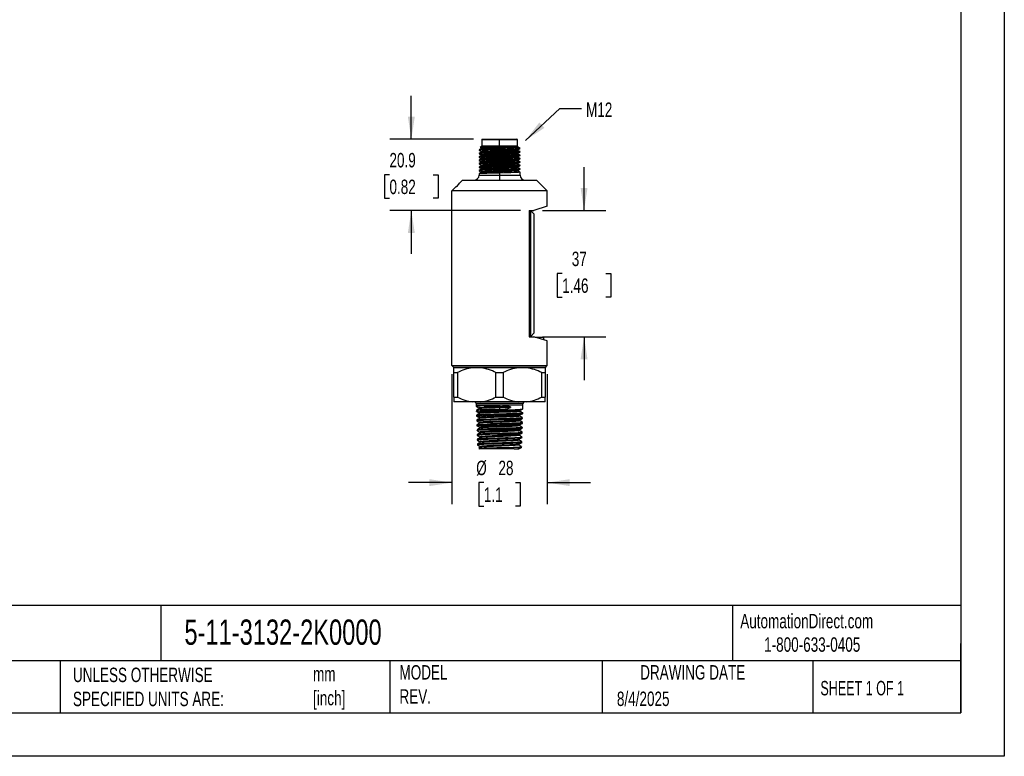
# Model space of a CAD drawing. Header units: millimetres. Extents: x 0 to 1397, y 0 to 1080.
# Tile 3 of 4: x 675 to 1397, y 0 to 540. Entities that reach past the tile are written whole.
import ezdxf

# ---------------------------------------------------------------- set-up
doc = ezdxf.new("R2010")
doc.units = ezdxf.units.MM
doc.header["$LTSCALE"] = 5
doc.linetypes.add('CENTERX2', pattern=[20.32, 12.7, -2.54, 2.54, -2.54])
doc.layers.add('DIMENSIONS', color=140, linetype='Continuous', lineweight=25)
doc.layers.add('TEXT', color=140, linetype='Continuous', lineweight=25)
doc.styles.add('SLDTEXTSTYLE0', font='TXT', dxfattribs={"width": 0.7})
doc.styles.add('SLDTEXTSTYLE1', font='TXT', dxfattribs={"width": 0.65})
doc.dimstyles.new('SLDDIMSTYLE0', dxfattribs={"dimtxt": 10.790039, "dimasz": 16.51, "dimexe": 0, "dimexo": 0.0625, "dimgap": 2.69751, "dimtad": 0, "dimtih": 1, "dimtoh": 1, "dimdec": 1, "dimlfac": 0.4, "dimrnd": 1e-09, "dimzin": 12, "dimdsep": 46, "dimtxsty": 'SLDTEXTSTYLE0', "dimsah": 1, "dimcen": 0.09, "dimadec": 0, "dimazin": 3, "dimtfac": 1, "dimtdec": 1, "dimtmove": 0, "dimatfit": 0, "dimfxl": 0, "dimfrac": 2, "dimtolj": 1, "dimtzin": 12, "dimarcsym": 0})
doc.dimstyles.new('SLDDIMSTYLE2', dxfattribs={"dimtxt": 0.18, "dimasz": 16.51, "dimexe": 0, "dimexo": 0.0625, "dimgap": 0, "dimtad": 0, "dimtih": 1, "dimtoh": 1, "dimdec": 0, "dimrnd": 1e-09, "dimzin": 0, "dimdsep": 46, "dimtxsty": 'Standard', "dimsah": 1, "dimcen": 0.09, "dimadec": 0, "dimazin": 0, "dimtfac": 16.51, "dimtdec": 0, "dimtofl": 0, "dimtmove": 0, "dimatfit": 3, "dimfxl": 0, "dimfrac": 2, "dimtolj": 1, "dimtzin": 0, "dimarcsym": 0})

# ---------------------------------------------------------------- blocks, each defined once
blk = doc.blocks.new('_D_3')
at = {"layer": 'DIMENSIONS'}
for p, q in [((1088.98, 399.95), (1088.98, 431.7)), ((1058.47, 399.95), (1104.86, 399.95)), ((1072.95, 353.7), (1069.33, 353.7)), ((1069.33, 353.7), (1069.33, 336.55)), ((1105.01, 353.7), (1108.64, 353.7)), ((1108.64, 353.7), (1108.64, 336.55)), ((1069.33, 336.55), (1072.95, 336.55)), ((1108.64, 336.55), (1105.01, 336.55)), ((1058.47, 307.45), (1104.86, 307.45)), ((1088.98, 307.45), (1088.98, 275.7))]:
    blk.add_line(p, q, dxfattribs=at)
for points in [[(1088.98, 399.95), (1091.52, 416.46), (1086.44, 416.46)], [(1088.98, 307.45), (1086.44, 290.94), (1091.52, 290.94)]]:
    blk.add_solid(points, dxfattribs=at)
at = {"layer": 'DIMENSIONS', "char_height": 10.583, "attachment_point": 1, "style": 'SLDTEXTSTYLE0'}
for s, insert in [('37', (1080, 369.76)), ('1.46', (1072.95, 350.2))]:
    blk.add_mtext(s, dxfattribs=dict(at, insert=insert))
blk = doc.blocks.new('_D_4')
at = {"layer": 'DIMENSIONS'}
for p, q in [((962.37, 452.2), (962.37, 483.95)), ((1007.96, 452.2), (946.49, 452.2)), ((946.34, 426.08), (942.71, 426.08)), ((942.71, 426.08), (942.71, 408.93)), ((978.4, 426.08), (982.02, 426.08)), ((982.02, 426.08), (982.02, 408.93)), ((942.71, 408.93), (946.34, 408.93)), ((982.02, 408.93), (978.4, 408.93)), ((1042.4, 399.95), (946.49, 399.95)), ((962.37, 399.95), (962.37, 368.2))]:
    blk.add_line(p, q, dxfattribs=at)
for points in [[(962.37, 452.2), (964.91, 468.71), (959.83, 468.71)], [(962.37, 399.95), (959.83, 383.44), (964.91, 383.44)]]:
    blk.add_solid(points, dxfattribs=at)
at = {"layer": 'DIMENSIONS', "char_height": 10.583, "attachment_point": 1, "style": 'SLDTEXTSTYLE0'}
for s, insert in [('20.9', (946.34, 442.13)), ('0.82', (946.34, 422.57))]:
    blk.add_mtext(s, dxfattribs=dict(at, insert=insert))
blk = doc.blocks.new('_D_5')
at = {"layer": 'DIMENSIONS'}
for p, q in [((992.12, 279.98), (992.12, 184.68)), ((1062, 279.98), (1062, 184.68)), ((992.12, 200.55), (960.37, 200.55)), ((1015.52, 200.55), (1011.9, 200.55)), ((1011.9, 200.55), (1011.9, 183.4)), ((1038.61, 200.55), (1042.23, 200.55)), ((1042.23, 200.55), (1042.23, 183.4)), ((1062, 200.55), (1093.75, 200.55)), ((1011.9, 183.4), (1015.52, 183.4)), ((1042.23, 183.4), (1038.61, 183.4))]:
    blk.add_line(p, q, dxfattribs=at)
for points in [[(992.12, 200.55), (975.61, 203.09), (975.61, 198.01)], [(1062, 200.55), (1078.51, 198.01), (1078.51, 203.09)]]:
    blk.add_solid(points, dxfattribs=at)
at = {"layer": 'DIMENSIONS', "char_height": 10.583, "attachment_point": 1, "style": 'SLDTEXTSTYLE0'}
for s, insert in [('%%c', (1009.94, 216.61)), ('28', (1026.23, 216.61)), ('1.1', (1015.52, 197.05))]:
    blk.add_mtext(s, dxfattribs=dict(at, insert=insert))

msp = doc.modelspace()

# ---------------------------------------------------------------- linework, layer by layer
at = {"color": 7, "linetype": 'Continuous'}
for p, q in [((1397.01, 1079.51), (1397.01, 0.01)), ((1397.01, 0.01), (0.01, 0.01))]:
    msp.add_line(p, q, dxfattribs=at)
for p, q in [((1013.94, 451.83), (1013.94, 447.2)), ((1027.06, 451.83), (1013.94, 451.83)), ((1014.31, 452.2), (1027.06, 452.2)), ((1027.06, 452.2), (1039.81, 452.2)), ((1027.06, 451.83), (1027.06, 452.2)), ((1027.06, 447.2), (1027.06, 451.83)), ((1040.19, 451.83), (1027.06, 451.83)), ((1040.19, 447.2), (1040.19, 451.83)), ((1012.06, 444.31), (1012.06, 444.08)), ((1012.06, 441.81), (1012.06, 441.58)), ((1012.87, 446.11), (1012.85, 446.11)), ((1013.94, 447.2), (1012.86, 446.12)), ((1012.87, 446.1), (1013.6, 445.68)), ((1013.6, 445.69), (1013.6, 445.2)), ((1013.6, 443.19), (1013.6, 442.7)), ((1013.6, 440.69), (1013.6, 440.2)), ((1027.06, 447.2), (1013.94, 447.2)), ((1027.06, 447.2), (1027.06, 446.52)), ((1040.19, 447.2), (1027.06, 447.2)), ((1027.06, 446.32), (1027.06, 446.52)), ((1027.06, 445.82), (1027.06, 446.32)), ((1027.06, 444.93), (1027.06, 445.82)), ((1027.06, 444.93), (1027.06, 444.7)), ((1027.06, 442.43), (1027.06, 442.2)), ((1042.06, 445.33), (1039.67, 445.33)), ((1040.53, 446.86), (1040.19, 447.2)), ((1040.24, 446.86), (1040.51, 446.86)), ((1040.53, 446.44), (1040.53, 446.86)), ((1040.53, 443.94), (1040.53, 444.43)), ((1040.53, 441.44), (1040.53, 441.93)), ((1042.06, 445.33), (1041.52, 445.87)), ((1042.06, 442.83), (1042.06, 443.06)), ((1042.06, 440.33), (1042.06, 440.56)), ((1012.06, 439.31), (1012.06, 439.08)), ((1012.06, 436.81), (1012.06, 436.58)), ((1012.06, 434.31), (1012.06, 434.08)), ((1013.6, 438.19), (1013.6, 437.7)), ((1013.6, 435.69), (1013.6, 435.2)), ((1013.6, 433.19), (1013.6, 432.7)), ((1027.06, 439.93), (1027.06, 439.7)), ((1027.06, 437.43), (1027.06, 437.2)), ((1027.06, 434.93), (1027.06, 434.7)), ((1040.53, 438.94), (1040.53, 439.43)), ((1040.53, 436.44), (1040.53, 436.93)), ((1040.53, 433.94), (1040.53, 434.43)), ((1042.06, 437.83), (1042.06, 438.06)), ((1042.06, 435.33), (1042.06, 435.56)), ((1042.06, 432.83), (1042.06, 433.06)), ((1012.06, 431.81), (1012.06, 431.58)), ((1012.06, 429.31), (1012.06, 429.08)), ((1012.06, 426.81), (1012.06, 425.95)), ((1012.06, 425.95), (1027.06, 425.95)), ((1013.6, 430.69), (1013.6, 430.2)), ((1013.6, 428.19), (1013.6, 427.7)), ((1027.06, 432.43), (1027.06, 432.2)), ((1027.06, 429.93), (1027.06, 429.7)), ((1027.06, 427.43), (1027.06, 425.95)), ((1027.06, 425.95), (1027.06, 422.2)), ((1027.06, 425.95), (1042.06, 425.95)), ((1040.53, 431.44), (1040.53, 431.93)), ((1040.53, 428.94), (1040.53, 429.43)), ((1042.06, 430.33), (1042.06, 430.56)), ((1042.06, 425.95), (1042.06, 428.06)), ((999.94, 422.2), (997.69, 419.96)), ((999.94, 422.2), (1054.19, 422.2)), ((1062, 414.39), (1054.19, 422.2)), ((995.19, 417.45), (992.12, 414.39)), ((1062, 414.39), (992.12, 414.39)), ((992.12, 286.33), (992.12, 414.39)), ((995.19, 417.45), (995.58, 417.45)), ((1062, 403.06), (1062, 414.39)), ((1048.75, 399.95), (1052.12, 399.95)), ((1048.75, 399.95), (1048.75, 307.45)), ((1049.37, 399.7), (1049.37, 399.95)), ((1049.87, 399.7), (1049.37, 399.7)), ((1049.87, 307.7), (1049.87, 399.7)), ((1049.87, 399.7), (1052.12, 397.45)), ((1062, 403.06), (1052.12, 399.95)), ((1052.12, 397.45), (1052.12, 309.95)), ((1048.75, 307.45), (1052.12, 307.45)), ((1049.37, 307.45), (1049.37, 307.7)), ((1049.87, 307.7), (1049.37, 307.7)), ((1049.87, 307.7), (1052.12, 309.95)), ((1062, 304.34), (1052.12, 307.45)), ((1052.92, 307.2), (1059.56, 307.2)), ((1059.56, 305.12), (1059.56, 307.2)), ((1062, 286.33), (1062, 304.34)), ((992.12, 286.33), (1062, 286.33)), ((993.5, 284.95), (992.12, 286.33)), ((1060.62, 284.95), (993.5, 284.95)), ((993.56, 281.13), (993.56, 284.7)), ((1007.28, 284.7), (993.56, 284.7)), ((994.56, 284.95), (994.56, 284.7)), ((1013.34, 284.7), (1007.28, 284.7)), ((1040.78, 284.7), (1013.34, 284.7)), ((1046.84, 284.7), (1040.78, 284.7)), ((1060.56, 284.7), (1046.84, 284.7)), ((1059.56, 284.7), (1059.56, 284.95)), ((1060.56, 284.7), (1060.56, 281.13)), ((1060.62, 284.95), (1062, 286.33)), ((993.56, 281.13), (996.21, 281.13)), ((993.56, 263.27), (993.56, 281.13)), ((996.21, 281.13), (996.21, 263.27)), ((1024.42, 281.13), (1029.71, 281.13)), ((1024.42, 263.27), (1024.42, 281.13)), ((1029.71, 281.13), (1029.71, 263.27)), ((1057.92, 263.27), (1057.92, 281.13)), ((1057.92, 281.13), (1060.56, 281.13)), ((1060.56, 281.13), (1060.56, 263.27)), ((993.56, 263.27), (996.21, 263.27)), ((1024.42, 263.27), (1029.71, 263.27)), ((1057.92, 263.27), (1060.56, 263.27)), ((1007.28, 259.7), (993.56, 259.7)), ((1013.34, 259.7), (1007.28, 259.7)), ((1009.94, 258.45), (1009.94, 257.2)), ((1044.19, 258.45), (1009.94, 258.45)), ((1009.94, 257.2), (1009.96, 256.32)), ((1027.06, 257.2), (1009.94, 257.2)), ((1010.06, 253.41), (1010.07, 252.79)), ((1011.97, 255.24), (1011.99, 254.63)), ((1040.78, 259.7), (1013.34, 259.7)), ((1044.19, 257.2), (1027.06, 257.2)), ((1027.06, 257.2), (1027.06, 256.12)), ((1035.04, 256.12), (1027.06, 256.12)), ((1027.06, 256.12), (1027.06, 255.5)), ((1027.06, 255.5), (1027.06, 254.3)), ((1035.03, 255.5), (1027.06, 255.5)), ((1046.84, 259.7), (1040.78, 259.7)), ((1042.08, 252.85), (1042.1, 253.48)), ((1044.11, 254.55), (1044.19, 257.2)), ((1044.19, 257.2), (1044.19, 258.45)), ((1060.56, 259.7), (1046.84, 259.7)), ((1010.17, 249.89), (1010.18, 249.26)), ((1010.27, 246.36), (1010.29, 245.74)), ((1012.08, 251.71), (1012.1, 251.11)), ((1012.19, 248.19), (1012.21, 247.58)), ((1041.86, 245.8), (1041.88, 246.4)), ((1041.97, 249.33), (1041.99, 249.95)), ((1043.89, 247.5), (1043.9, 248.12)), ((1044, 251.03), (1044.01, 251.65)), ((1010.38, 242.83), (1010.4, 242.21)), ((1010.49, 239.31), (1010.51, 238.68)), ((1010.53, 238.68), (1010.59, 238.74)), ((1012.3, 244.66), (1012.32, 244.05)), ((1012.41, 241.13), (1012.43, 240.52)), ((1041.64, 238.74), (1041.66, 239.35)), ((1041.75, 242.27), (1041.77, 242.88)), ((1043.67, 240.44), (1043.69, 241.07)), ((1043.78, 243.97), (1043.79, 244.6)), ((1010.6, 235.78), (1010.62, 235.15)), ((1010.68, 235.83), (1010.62, 235.78)), ((1010.62, 235.15), (1010.66, 235.12)), ((1010.71, 232.25), (1010.73, 231.63)), ((1012.52, 237.6), (1012.54, 237)), ((1012.63, 234.08), (1012.65, 233.47)), ((1041.42, 231.69), (1041.44, 232.31)), ((1041.53, 235.22), (1041.55, 235.82)), ((1043.45, 233.39), (1043.47, 234.01)), ((1043.56, 236.92), (1043.58, 237.54)), ((1010.82, 228.72), (1010.84, 228.1)), ((1011.73, 225.67), (1012.22, 225.2)), ((1037.73, 225.2), (1012.22, 225.2)), ((1012.74, 230.55), (1012.76, 229.94)), ((1012.85, 227.02), (1012.87, 226.42)), ((1037.01, 226.45), (1043.23, 226.45)), ((1037.73, 225.2), (1041.14, 225.2)), ((1041.31, 228.16), (1041.33, 228.79)), ((1042.95, 226.19), (1043.23, 226.45)), ((1043.23, 226.45), (1043.25, 226.96)), ((1043.34, 229.86), (1043.36, 230.49))]:
    msp.add_line(p, q)
at = {"flags": 128}
for points in [[(1027.06, 444.7), (1024.16, 444.63), (1021.32, 444.55), (1018.71, 444.46), (1016.46, 444.39), (1014.61, 444.31), (1013.2, 444.23), (1012.35, 444.15), (1012.06, 444.08), (1012.12, 444.06)], [(1027.06, 442.2), (1024.16, 442.13), (1021.32, 442.05), (1018.71, 441.96), (1016.46, 441.89), (1014.61, 441.81), (1013.2, 441.73), (1012.35, 441.65), (1012.06, 441.58), (1012.13, 441.56)], [(1012.07, 444.06), (1012.84, 443.62), (1013.6, 443.18)], [(1013.61, 445.21), (1012.84, 444.77), (1012.08, 444.32)], [(1013.62, 442.71), (1012.85, 442.27), (1012.08, 441.83)], [(1012.08, 441.56), (1012.85, 441.12), (1013.6, 440.68)], [(1040.51, 441.92), (1040.17, 441.85), (1039.37, 441.77), (1038.15, 441.7), (1036.58, 441.63), (1034.7, 441.56), (1032.52, 441.48), (1030.15, 441.41), (1027.71, 441.33), (1025.28, 441.26), (1022.85, 441.19), (1020.55, 441.11), (1018.5, 441.04), (1016.77, 440.97), (1015.35, 440.9), (1014.32, 440.82), (1013.74, 440.75), (1013.63, 440.69)], [(1040.49, 444.42), (1040.49, 444.41), (1040.09, 444.34), (1039.23, 444.26), (1037.96, 444.19), (1036.35, 444.12), (1034.43, 444.05), (1032.22, 443.97), (1029.83, 443.9), (1027.39, 443.83), (1024.95, 443.75), (1022.53, 443.68), (1020.26, 443.6), (1018.25, 443.53), (1016.56, 443.46), (1015.19, 443.39), (1014.22, 443.31), (1013.69, 443.24), (1013.65, 443.19)], [(1040.48, 443.94), (1040.49, 443.91), (1040.09, 443.84), (1039.23, 443.76), (1037.96, 443.69), (1036.35, 443.62), (1034.43, 443.55), (1032.22, 443.47), (1029.83, 443.4), (1027.39, 443.33), (1024.95, 443.25), (1022.53, 443.18), (1020.26, 443.1), (1018.25, 443.03), (1016.56, 442.96), (1015.19, 442.89), (1014.22, 442.81), (1013.69, 442.74), (1013.67, 442.71)], [(1040.49, 441.44), (1040.51, 441.42), (1040.17, 441.35), (1039.37, 441.27), (1038.15, 441.2), (1036.58, 441.13), (1034.7, 441.06), (1032.52, 440.98), (1030.15, 440.91), (1027.71, 440.83), (1025.28, 440.76), (1022.85, 440.69), (1020.55, 440.61), (1018.5, 440.54), (1016.77, 440.47), (1015.35, 440.4), (1014.32, 440.32), (1013.74, 440.25), (1013.67, 440.21)], [(1027.06, 445.82), (1029.24, 445.88), (1031.4, 445.95), (1033.45, 446.01), (1035.31, 446.08), (1037.39, 446.16), (1039.03, 446.25), (1040.09, 446.34), (1040.52, 446.43), (1040.48, 446.44)], [(1027.06, 444.93), (1029.82, 445), (1032.53, 445.08), (1035.05, 445.16), (1036.82, 445.21), (1038.35, 445.27), (1039.67, 445.33)], [(1042.01, 443.07), (1042.06, 443.06), (1041.78, 442.98), (1040.92, 442.9), (1039.52, 442.82), (1037.67, 442.74), (1035.42, 442.67), (1032.8, 442.59), (1029.96, 442.51), (1027.06, 442.43)], [(1042, 440.57), (1042.06, 440.56), (1041.78, 440.48), (1040.92, 440.4), (1039.52, 440.32), (1037.67, 440.24), (1035.42, 440.17), (1032.8, 440.09), (1029.96, 440.01), (1027.06, 439.93)], [(1039.67, 445.33), (1040.08, 445.38), (1040.58, 445.46), (1041.04, 445.56), (1041.31, 445.64), (1041.45, 445.7), (1041.52, 445.76), (1041.55, 445.82), (1041.5, 445.89), (1041.45, 445.91)], [(1041.45, 445.92), (1041.28, 446.02), (1040.51, 446.46)], [(1040.51, 444.42), (1041.28, 444.86), (1042.04, 445.31)], [(1040.51, 441.92), (1041.28, 442.37), (1042.05, 442.81)], [(1040.51, 439.42), (1041.28, 439.87), (1042.05, 440.31)], [(1042.05, 443.07), (1041.28, 443.51), (1040.53, 443.95)], [(1042.05, 440.57), (1041.28, 441.02), (1040.53, 441.45)], [(1027.06, 439.7), (1024.16, 439.63), (1021.32, 439.55), (1018.71, 439.46), (1016.46, 439.39), (1014.61, 439.31), (1013.2, 439.23), (1012.35, 439.15), (1012.06, 439.08), (1012.12, 439.06)], [(1027.06, 437.2), (1024.16, 437.13), (1021.32, 437.05), (1018.71, 436.96), (1016.46, 436.89), (1014.61, 436.81), (1013.2, 436.73), (1012.35, 436.65), (1012.06, 436.58), (1012.14, 436.56)], [(1027.06, 434.7), (1024.16, 434.63), (1021.32, 434.55), (1018.71, 434.46), (1016.46, 434.39), (1014.61, 434.31), (1013.2, 434.23), (1012.35, 434.15), (1012.06, 434.08), (1012.13, 434.06)], [(1012.07, 439.06), (1012.84, 438.62), (1013.6, 438.18)], [(1013.61, 435.21), (1012.84, 434.76), (1012.07, 434.32)], [(1013.61, 440.21), (1012.84, 439.77), (1012.08, 439.32)], [(1013.62, 437.71), (1012.85, 437.27), (1012.08, 436.83)], [(1012.08, 436.56), (1012.85, 436.11), (1013.6, 435.68)], [(1012.08, 434.06), (1012.84, 433.62), (1013.6, 433.18)], [(1040.47, 436.92), (1040.31, 436.87), (1039.63, 436.79), (1038.51, 436.72), (1037.03, 436.65), (1035.24, 436.58), (1033.13, 436.5), (1030.8, 436.43), (1028.36, 436.35), (1025.93, 436.28), (1023.49, 436.21), (1021.15, 436.13), (1019.02, 436.06), (1017.2, 435.99), (1015.7, 435.92), (1014.56, 435.84), (1013.85, 435.77), (1013.6, 435.7), (1013.61, 435.69)], [(1040.46, 434.42), (1040.36, 434.38), (1039.74, 434.31), (1038.69, 434.23), (1037.25, 434.16), (1035.5, 434.09), (1033.42, 434.01), (1031.12, 433.94), (1028.69, 433.86), (1026.25, 433.79), (1023.81, 433.72), (1021.45, 433.64), (1019.29, 433.57), (1017.43, 433.5), (1015.88, 433.43), (1014.69, 433.35), (1013.92, 433.28), (1013.6, 433.2), (1013.63, 433.19)], [(1040.49, 439.42), (1040.24, 439.36), (1039.5, 439.28), (1038.34, 439.21), (1036.81, 439.14), (1034.97, 439.07), (1032.83, 438.99), (1030.47, 438.92), (1028.03, 438.84), (1025.6, 438.77), (1023.17, 438.7), (1020.85, 438.62), (1018.76, 438.55), (1016.99, 438.48), (1015.52, 438.41), (1014.44, 438.33), (1013.79, 438.26), (1013.61, 438.19)], [(1040.5, 433.94), (1040.36, 433.88), (1039.74, 433.81), (1038.69, 433.73), (1037.25, 433.66), (1035.5, 433.59), (1033.42, 433.51), (1031.12, 433.44), (1028.69, 433.36), (1026.25, 433.29), (1023.81, 433.22), (1021.45, 433.14), (1019.29, 433.07), (1017.43, 433), (1015.88, 432.93), (1014.69, 432.85), (1013.92, 432.78), (1013.63, 432.71)], [(1040.53, 436.44), (1040.31, 436.37), (1039.63, 436.29), (1038.51, 436.22), (1037.03, 436.15), (1035.24, 436.08), (1033.13, 436), (1030.8, 435.93), (1028.36, 435.85), (1025.93, 435.78), (1023.49, 435.71), (1021.15, 435.63), (1019.02, 435.56), (1017.2, 435.49), (1015.7, 435.42), (1014.56, 435.34), (1013.85, 435.27), (1013.64, 435.21)], [(1040.5, 438.94), (1040.53, 438.93), (1040.24, 438.86), (1039.5, 438.78), (1038.34, 438.71), (1036.81, 438.64), (1034.97, 438.57), (1032.83, 438.49), (1030.47, 438.42), (1028.03, 438.34), (1025.6, 438.27), (1023.17, 438.2), (1020.85, 438.12), (1018.76, 438.05), (1016.99, 437.98), (1015.52, 437.91), (1014.44, 437.83), (1013.79, 437.76), (1013.67, 437.71)], [(1042, 438.07), (1042.06, 438.06), (1041.78, 437.98), (1040.92, 437.9), (1039.52, 437.82), (1037.67, 437.74), (1035.42, 437.67), (1032.8, 437.59), (1029.96, 437.51), (1027.06, 437.43)], [(1042, 435.57), (1042.06, 435.56), (1041.78, 435.48), (1040.92, 435.4), (1039.52, 435.32), (1037.67, 435.24), (1035.42, 435.17), (1032.8, 435.09), (1029.96, 435.01), (1027.06, 434.93)], [(1042, 433.07), (1042.06, 433.06), (1041.78, 432.98), (1040.92, 432.9), (1039.52, 432.82), (1037.67, 432.74), (1035.42, 432.67), (1032.8, 432.59), (1029.96, 432.51), (1027.06, 432.43)], [(1040.51, 436.92), (1041.28, 437.37), (1042.05, 437.81)], [(1040.52, 434.42), (1041.28, 434.87), (1042.05, 435.31)], [(1042.05, 438.07), (1041.28, 438.51), (1040.53, 438.95)], [(1042.05, 435.57), (1041.28, 436.02), (1040.53, 436.45)], [(1042.05, 433.07), (1041.28, 433.52), (1040.53, 433.95)], [(1027.06, 432.2), (1024.16, 432.13), (1021.32, 432.05), (1018.71, 431.96), (1016.46, 431.89), (1014.61, 431.81), (1013.2, 431.73), (1012.35, 431.65), (1012.06, 431.58), (1012.14, 431.56)], [(1027.06, 429.7), (1024.16, 429.63), (1021.32, 429.55), (1018.71, 429.46), (1016.46, 429.39), (1014.61, 429.31), (1013.2, 429.23), (1012.35, 429.15), (1012.06, 429.08), (1012.13, 429.06)], [(1013.61, 430.21), (1012.84, 429.76), (1012.07, 429.32)], [(1013.61, 432.71), (1012.85, 432.27), (1012.08, 431.82)], [(1012.08, 431.56), (1012.85, 431.11), (1013.6, 430.68)], [(1012.08, 429.06), (1012.84, 428.62), (1013.6, 428.18)], [(1013.61, 427.71), (1012.85, 427.27), (1012.08, 426.82)], [(1040.46, 431.92), (1040.41, 431.89), (1039.85, 431.82), (1038.85, 431.74), (1037.46, 431.67), (1035.75, 431.6), (1033.72, 431.52), (1031.43, 431.45), (1029.01, 431.37), (1026.58, 431.3), (1024.14, 431.23), (1021.75, 431.15), (1019.56, 431.08), (1017.65, 431.01), (1016.07, 430.94), (1014.82, 430.86), (1013.99, 430.79), (1013.62, 430.71), (1013.65, 430.69)], [(1040.49, 431.44), (1040.41, 431.39), (1039.85, 431.32), (1038.85, 431.24), (1037.46, 431.17), (1035.75, 431.1), (1033.72, 431.02), (1031.43, 430.95), (1029.01, 430.87), (1026.58, 430.8), (1024.14, 430.73), (1021.75, 430.65), (1019.56, 430.58), (1017.65, 430.51), (1016.07, 430.44), (1014.82, 430.36), (1013.99, 430.29), (1013.62, 430.21), (1013.63, 430.21)], [(1040.47, 429.42), (1040.45, 429.4), (1039.95, 429.33), (1039.01, 429.25), (1037.66, 429.18), (1036, 429.11), (1034, 429.03), (1031.75, 428.96), (1029.34, 428.88), (1026.9, 428.81), (1024.46, 428.74), (1022.06, 428.66), (1019.84, 428.59), (1017.89, 428.52), (1016.26, 428.45), (1014.97, 428.37), (1014.08, 428.3), (1013.64, 428.22), (1013.65, 428.19)], [(1040.48, 428.94), (1040.45, 428.9), (1039.95, 428.83), (1039.01, 428.75), (1037.66, 428.68), (1036, 428.61), (1034, 428.53), (1031.75, 428.46), (1029.34, 428.38), (1026.9, 428.31), (1024.46, 428.24), (1022.06, 428.16), (1019.84, 428.09), (1017.89, 428.02), (1016.26, 427.95), (1014.97, 427.87), (1014.08, 427.8), (1013.64, 427.72), (1013.65, 427.71)], [(1042, 430.57), (1042.06, 430.56), (1041.78, 430.48), (1040.92, 430.4), (1039.52, 430.32), (1037.67, 430.24), (1035.42, 430.17), (1032.8, 430.09), (1029.96, 430.01), (1027.06, 429.93)], [(1041.99, 428.07), (1042.06, 428.06), (1041.78, 427.98), (1040.92, 427.9), (1039.52, 427.82), (1037.67, 427.74), (1035.42, 427.67), (1032.8, 427.59), (1029.96, 427.51), (1027.06, 427.43)], [(1040.51, 431.92), (1041.28, 432.37), (1042.05, 432.81)], [(1040.52, 429.42), (1041.28, 429.87), (1042.05, 430.31)], [(1042.05, 430.57), (1041.28, 431.02), (1040.53, 431.45)], [(1042.04, 428.07), (1041.28, 428.52), (1040.53, 428.95)], [(995.58, 417.45), (996.43, 418.42), (996.43, 418.42)], [(993.56, 263.27), (993.56, 261.64), (993.56, 260.43), (993.56, 259.7)], [(1060.56, 259.7), (1060.56, 260.42), (1060.56, 261.64), (1060.56, 263.27)], [(1009.99, 256.29), (1011, 255.75), (1011.97, 255.22)], [(1012.02, 254.65), (1011.05, 254.05), (1010.08, 253.45)], [(1010.08, 252.79), (1010.08, 252.8), (1010.21, 252.86), (1010.57, 252.93), (1011.51, 253.02), (1012.91, 253.12), (1014.73, 253.22), (1016.91, 253.31), (1019.39, 253.41), (1022.1, 253.51), (1024.95, 253.6), (1027.87, 253.7), (1030.77, 253.8), (1033.56, 253.89), (1036.16, 253.99), (1038.49, 254.09), (1040.48, 254.18), (1042.08, 254.28), (1043.24, 254.38), (1043.92, 254.47), (1044.07, 254.56)], [(1010.11, 252.76), (1011.11, 252.22), (1012.08, 251.7)], [(1027.06, 255.5), (1023.9, 255.38), (1020.89, 255.26), (1018.14, 255.14), (1015.8, 255.03), (1013.95, 254.91), (1012.69, 254.79), (1012.06, 254.67), (1012.06, 254.65)], [(1042.05, 253.44), (1041.97, 253.41), (1041.68, 253.35), (1041.21, 253.29), (1040.58, 253.23), (1039.8, 253.16), (1038.87, 253.1), (1037.8, 253.04), (1036.61, 252.98), (1035.31, 252.92), (1033.92, 252.86), (1032.44, 252.8), (1030.91, 252.74), (1029.32, 252.68), (1027.72, 252.62), (1026.1, 252.56), (1024.5, 252.5), (1022.93, 252.44), (1021.41, 252.38), (1019.95, 252.32), (1018.57, 252.26), (1017.3, 252.2), (1016.13, 252.14), (1015.1, 252.08), (1014.2, 252.02), (1013.45, 251.96), (1012.86, 251.9), (1012.43, 251.84), (1012.17, 251.78), (1012.08, 251.72), (1012.08, 251.71)], [(1042, 252.85), (1041.94, 252.78), (1041.18, 252.66), (1039.79, 252.54), (1037.85, 252.42), (1035.42, 252.3), (1032.63, 252.19), (1029.6, 252.07), (1026.45, 251.95), (1023.33, 251.83), (1020.38, 251.71), (1017.72, 251.59), (1015.48, 251.48), (1013.76, 251.36), (1012.62, 251.24), (1012.13, 251.12)], [(1015.57, 256.79), (1017.21, 256.86), (1018.99, 256.93), (1020.9, 256.99), (1022.9, 257.06)], [(1022.92, 254.16), (1020.93, 254.09), (1019.04, 254.02), (1017.26, 253.95), (1015.63, 253.89)], [(1022.9, 257.06), (1024.97, 257.13), (1027.06, 257.2)], [(1027.06, 254.3), (1024.98, 254.23), (1022.92, 254.16)], [(1035.04, 256.12), (1035.03, 255.77), (1035.03, 255.5)], [(1043.99, 251.65), (1043.96, 251.61), (1043.67, 251.54), (1043.17, 251.48), (1042.46, 251.41), (1041.57, 251.35), (1040.52, 251.29), (1039.33, 251.23), (1038.02, 251.17), (1036.62, 251.11), (1035.15, 251.05), (1033.62, 250.99), (1032.06, 250.94), (1028.92, 250.83), (1025.85, 250.73), (1022.95, 250.63), (1020.31, 250.54), (1017.96, 250.45), (1015.94, 250.37), (1014.26, 250.29), (1012.91, 250.21), (1011.87, 250.14), (1011.11, 250.08), (1010.6, 250.02), (1010.3, 249.96), (1010.23, 249.94), (1010.19, 249.92), (1010.17, 249.9), (1010.17, 249.89)], [(1010.22, 249.23), (1010.19, 249.25), (1010.19, 249.26), (1010.18, 249.26), (1010.18, 249.26), (1010.18, 249.26), (1010.18, 249.26), (1010.18, 249.26), (1010.18, 249.26), (1010.18, 249.26), (1010.45, 249.36), (1011.24, 249.46), (1012.71, 249.58), (1014.72, 249.69), (1017.18, 249.8), (1020, 249.9), (1023.06, 250.01), (1026.24, 250.12), (1029.42, 250.23), (1032.49, 250.33), (1035.35, 250.43), (1037.91, 250.54), (1040.09, 250.64), (1041.82, 250.74), (1043.06, 250.84), (1043.79, 250.94), (1043.97, 251.03)], [(1012.13, 251.12), (1011.16, 250.52), (1010.19, 249.92)], [(1010.22, 249.23), (1011.22, 248.69), (1012.19, 248.17)], [(1012.25, 247.6), (1011.28, 247), (1010.31, 246.4)], [(1043.84, 248.13), (1043.86, 248.09), (1043.41, 247.99), (1042.47, 247.89), (1041.06, 247.8), (1039.25, 247.7), (1037.07, 247.6), (1034.59, 247.5), (1031.89, 247.41), (1029.05, 247.31), (1026.15, 247.21), (1023.28, 247.12), (1020.52, 247.02), (1017.95, 246.92), (1015.66, 246.83), (1013.71, 246.73), (1012.16, 246.63), (1011.05, 246.53), (1010.42, 246.44), (1010.32, 246.36)], [(1010.32, 245.7), (1011.33, 245.16), (1012.3, 244.64)], [(1041.94, 249.92), (1041.93, 249.9), (1041.71, 249.84), (1041.32, 249.78), (1040.76, 249.72), (1040.04, 249.66), (1039.18, 249.6), (1038.17, 249.54), (1037.04, 249.48), (1035.79, 249.42), (1034.44, 249.36), (1033.01, 249.3), (1031.5, 249.24), (1029.95, 249.18), (1028.36, 249.12), (1026.76, 249.06), (1025.17, 249), (1023.59, 248.94), (1022.06, 248.88), (1020.58, 248.82), (1019.18, 248.76), (1017.87, 248.7), (1016.67, 248.63), (1015.59, 248.57), (1014.64, 248.51), (1013.83, 248.45), (1013.18, 248.39), (1012.69, 248.33), (1012.36, 248.27), (1012.21, 248.21), (1012.21, 248.19)], [(1041.92, 249.33), (1041.73, 249.23), (1040.85, 249.11), (1039.37, 248.99), (1037.33, 248.87), (1034.85, 248.75), (1032.02, 248.63), (1028.97, 248.52), (1025.84, 248.4), (1022.77, 248.28), (1019.89, 248.16), (1017.32, 248.04), (1015.19, 247.92), (1013.59, 247.81), (1012.58, 247.69), (1012.32, 247.6)], [(1041.83, 246.39), (1041.71, 246.34), (1041.39, 246.28), (1040.9, 246.22), (1040.25, 246.16), (1039.45, 246.1), (1038.51, 246.04), (1037.44, 245.98), (1036.24, 245.92), (1034.94, 245.86), (1033.55, 245.8), (1032.08, 245.74), (1030.56, 245.68), (1029, 245.62), (1027.41, 245.55), (1025.82, 245.49), (1024.25, 245.43), (1022.71, 245.37), (1021.22, 245.31), (1019.79, 245.25), (1018.45, 245.19), (1017.22, 245.13), (1016.09, 245.07), (1015.1, 245.01), (1013.53, 244.89), (1012.97, 244.83), (1012.58, 244.77), (1012.36, 244.71), (1012.32, 244.66)], [(1041.85, 245.8), (1041.86, 245.79), (1041.5, 245.68), (1040.51, 245.56), (1038.92, 245.44), (1036.81, 245.32), (1034.27, 245.2), (1031.41, 245.08), (1028.36, 244.97), (1025.25, 244.85), (1022.23, 244.73), (1019.42, 244.61), (1016.95, 244.49), (1014.93, 244.37), (1013.44, 244.26), (1012.56, 244.14), (1012.43, 244.07)], [(1030.34, 246.73), (1033.3, 246.83), (1036.05, 246.94), (1038.5, 247.04), (1040.57, 247.14), (1042.17, 247.25), (1043.27, 247.35), (1043.82, 247.45), (1043.81, 247.5)], [(1041.84, 246.39), (1042.85, 246.93), (1043.85, 247.47)], [(1043.78, 244.62), (1042.81, 245.22), (1041.86, 245.82)], [(1043.88, 248.16), (1042.91, 248.76), (1041.97, 249.34)], [(1012.35, 244.07), (1011.38, 243.47), (1010.41, 242.87)], [(1010.44, 242.21), (1010.42, 242.23), (1010.67, 242.31), (1011.24, 242.39), (1012.11, 242.47), (1013.26, 242.54), (1014.68, 242.62), (1016.33, 242.7), (1018.18, 242.78), (1020.21, 242.85), (1022.37, 242.93), (1024.61, 243.01)], [(1012.45, 240.54), (1011.48, 239.93), (1010.51, 239.33)], [(1024.63, 240.11), (1022.39, 240.03), (1020.25, 239.95), (1018.23, 239.87), (1016.39, 239.8), (1014.74, 239.72), (1013.33, 239.64), (1012.19, 239.56), (1011.33, 239.49), (1010.76, 239.41), (1010.51, 239.33), (1010.53, 239.31)], [(1010.55, 238.65), (1011.08, 238.36), (1011.59, 238.09), (1012.55, 237.57)], [(1041.71, 242.86), (1041.68, 242.84), (1041.01, 242.72), (1040.44, 242.66), (1039.7, 242.6), (1038.82, 242.53), (1037.81, 242.47), (1036.67, 242.41), (1035.42, 242.35), (1034.07, 242.29), (1032.64, 242.23), (1029.62, 242.11), (1028.05, 242.05), (1026.47, 241.99), (1023.35, 241.87), (1021.85, 241.81), (1020.41, 241.75), (1017.78, 241.63), (1016.61, 241.57), (1015.57, 241.51), (1014.66, 241.45), (1013.9, 241.39), (1013.28, 241.33), (1012.83, 241.27), (1012.54, 241.21), (1012.42, 241.15), (1012.45, 241.13)], [(1041.69, 242.27), (1041.73, 242.24), (1041.25, 242.13), (1040.15, 242.01), (1038.47, 241.89), (1036.28, 241.77), (1033.68, 241.65), (1030.8, 241.53), (1027.75, 241.42), (1024.67, 241.3), (1021.7, 241.18), (1018.97, 241.06), (1016.6, 240.94), (1014.69, 240.82), (1013.33, 240.71), (1012.58, 240.59), (1012.53, 240.54)], [(1041.61, 239.33), (1041.45, 239.27), (1041.1, 239.21), (1039.92, 239.09), (1039.11, 239.03), (1038.15, 238.97), (1035.87, 238.85), (1034.57, 238.79), (1033.19, 238.73), (1030.22, 238.61), (1028.68, 238.55), (1027.11, 238.49), (1025.55, 238.43), (1024, 238.37), (1021.03, 238.25), (1019.65, 238.19), (1018.35, 238.13), (1016.06, 238.01), (1015.1, 237.94), (1014.28, 237.88), (1013.1, 237.76), (1012.74, 237.7), (1012.55, 237.64), (1012.6, 237.6)], [(1041.56, 238.74), (1041.58, 238.69), (1040.98, 238.57), (1039.77, 238.46), (1037.99, 238.34), (1035.74, 238.22), (1033.1, 238.1), (1030.19, 237.98), (1027.15, 237.86), (1024.1, 237.75), (1021.19, 237.63), (1018.54, 237.51), (1016.27, 237.39), (1014.47, 237.27), (1013.24, 237.15), (1012.61, 237.04), (1012.62, 237.02)], [(1019.25, 239.29), (1021.1, 239.36), (1023.04, 239.43), (1025.03, 239.49), (1027.06, 239.56)], [(1024.61, 243.01), (1026.91, 243.09), (1029.21, 243.16), (1031.46, 243.24), (1033.64, 243.32), (1035.69, 243.4), (1037.58, 243.47), (1039.26, 243.55), (1040.72, 243.63), (1041.91, 243.71), (1042.83, 243.78), (1043.44, 243.86), (1043.74, 243.94), (1043.74, 243.97)], [(1043.65, 241.07), (1043.65, 241.04), (1043.35, 240.96), (1042.74, 240.88), (1041.83, 240.8), (1040.64, 240.73), (1039.2, 240.65), (1037.52, 240.57), (1035.64, 240.49), (1033.6, 240.42), (1031.44, 240.34), (1029.2, 240.26), (1026.91, 240.18), (1024.63, 240.11)], [(1027.06, 239.56), (1029.09, 239.63), (1031.09, 239.7), (1033.03, 239.77), (1034.88, 239.84)], [(1043.72, 244.6), (1043.73, 244.55), (1043.18, 244.45), (1042.09, 244.34), (1040.49, 244.24), (1038.44, 244.14), (1036.01, 244.03), (1033.27, 243.93), (1030.32, 243.83)], [(1040.86, 240.12), (1042.32, 240.22), (1043.26, 240.32), (1043.65, 240.43), (1043.62, 240.45)], [(1041.62, 239.33), (1042.62, 239.87), (1043.63, 240.41)], [(1043.55, 237.57), (1042.58, 238.18), (1041.64, 238.76)], [(1041.73, 242.86), (1042.74, 243.4), (1043.74, 243.94)], [(1043.66, 241.1), (1042.69, 241.7), (1041.75, 242.29)], [(1012.57, 237.02), (1011.6, 236.41), (1010.63, 235.81)], [(1010.65, 235.12), (1011.66, 234.58), (1012.63, 234.06)], [(1025.46, 233.08), (1022.51, 232.98), (1019.72, 232.87), (1017.18, 232.77), (1014.97, 232.67), (1013.16, 232.56), (1011.82, 232.46), (1011, 232.36), (1010.71, 232.25), (1010.72, 232.25)], [(1043.39, 233.36), (1043.09, 233.27), (1042.35, 233.18), (1041.26, 233.1), (1039.9, 233.02), (1038.34, 232.94), (1036.63, 232.86), (1034.83, 232.79), (1032.99, 232.72), (1031.16, 232.65), (1029.37, 232.59), (1027.1, 232.51), (1024.99, 232.44), (1023.1, 232.37), (1020.67, 232.28), (1018.73, 232.21), (1017.25, 232.15), (1016.18, 232.1), (1015.46, 232.07), (1015.05, 232.05), (1014.95, 232.04), (1014.95, 232.04), (1014.95, 232.04), (1014.93, 232.04), (1014.85, 232.04), (1013.62, 231.97), (1012.56, 231.9), (1011.7, 231.82), (1010.99, 231.73), (1010.73, 231.63), (1010.73, 231.63), (1010.73, 231.63), (1010.73, 231.63), (1010.73, 231.63), (1010.73, 231.63), (1010.74, 231.62), (1010.75, 231.6), (1010.78, 231.59)], [(1012.68, 233.49), (1011.71, 232.89), (1010.74, 232.28)], [(1010.77, 231.59), (1011.78, 231.05), (1012.74, 230.53)], [(1041.45, 235.22), (1041.4, 235.14), (1040.69, 235.02), (1039.37, 234.91), (1037.51, 234.79), (1035.19, 234.67), (1032.51, 234.55), (1029.59, 234.43), (1026.56, 234.31), (1023.55, 234.2), (1020.7, 234.08), (1018.13, 233.96), (1015.96, 233.84), (1014.28, 233.72), (1013.17, 233.6), (1012.68, 233.49)], [(1041.45, 235.8), (1041.15, 235.71), (1040.11, 235.59), (1038.47, 235.47), (1037.45, 235.41), (1036.3, 235.35), (1033.71, 235.23), (1032.29, 235.17), (1030.81, 235.11), (1027.74, 234.99), (1024.65, 234.86), (1021.66, 234.74), (1018.92, 234.62), (1016.57, 234.5), (1014.69, 234.38), (1013.39, 234.26), (1012.72, 234.14), (1012.72, 234.08)], [(1041.32, 232.28), (1041.18, 232.21), (1040.27, 232.09), (1038.76, 231.97), (1036.71, 231.84), (1034.21, 231.72), (1031.39, 231.6), (1028.36, 231.48), (1025.28, 231.36), (1022.29, 231.24), (1019.51, 231.12), (1017.09, 231), (1015.12, 230.88), (1013.71, 230.76), (1012.91, 230.64), (1012.81, 230.55)], [(1041.37, 231.69), (1041.2, 231.59), (1040.38, 231.47), (1038.96, 231.36), (1037.02, 231.24), (1034.63, 231.12), (1031.92, 231), (1028.99, 230.88), (1025.97, 230.76), (1023.01, 230.65), (1020.23, 230.53), (1017.75, 230.41), (1015.68, 230.29), (1014.12, 230.17), (1013.14, 230.05), (1012.84, 229.96)], [(1027.06, 236.66), (1025.04, 236.59), (1023.06, 236.52), (1021.13, 236.45), (1019.3, 236.39)], [(1025.45, 235.98), (1027.47, 236.05), (1029.48, 236.12), (1031.46, 236.19), (1033.37, 236.26)], [(1033.33, 233.35), (1031.43, 233.29), (1029.47, 233.22), (1027.46, 233.15), (1025.46, 233.08)], [(1034.84, 236.94), (1033, 236.87), (1031.07, 236.8), (1029.08, 236.73), (1027.06, 236.66)], [(1043.53, 237.54), (1043.56, 237.52), (1043.17, 237.42), (1042.23, 237.32), (1040.78, 237.21)], [(1043.33, 230.52), (1042.36, 231.12), (1041.42, 231.71)], [(1041.51, 235.8), (1042.52, 236.34), (1043.52, 236.88)], [(1043.43, 234.05), (1042.47, 234.65), (1041.53, 235.23)], [(1043.44, 234.02), (1043.42, 233.97), (1043.15, 233.91)], [(1043.24, 236.81), (1043.51, 236.88), (1043.53, 236.92)], [(1043.29, 230.49), (1043.31, 230.45), (1042.8, 230.34), (1041.72, 230.24), (1040.09, 230.13), (1037.94, 230.02), (1035.36, 229.91), (1032.43, 229.8), (1029.26, 229.68), (1025.97, 229.57), (1024.32, 229.51), (1022.7, 229.45), (1021.11, 229.4), (1019.58, 229.34), (1018.12, 229.28), (1016.75, 229.22), (1015.49, 229.16), (1014.36, 229.1), (1013.36, 229.04), (1012.51, 228.98), (1011.82, 228.92), (1011.31, 228.86), (1010.98, 228.8), (1010.83, 228.74), (1010.84, 228.72)], [(1012.79, 229.96), (1011.82, 229.36), (1010.85, 228.76)], [(1043.28, 229.83), (1043.17, 229.78), (1042.83, 229.72), (1042.14, 229.65), (1041.24, 229.58), (1040.2, 229.51), (1038.49, 229.42), (1036.73, 229.34), (1035.05, 229.27), (1033.55, 229.21), (1032.27, 229.16), (1031.26, 229.13), (1030.55, 229.1), (1030.14, 229.09), (1030.05, 229.09), (1030.04, 229.08), (1030.04, 229.08), (1030.04, 229.08), (1030.03, 229.08), (1030.03, 229.08), (1030.01, 229.08), (1029.74, 229.07), (1029.21, 229.06), (1027.06, 228.98), (1024.91, 228.91), (1022.8, 228.83), (1020.77, 228.76), (1018.85, 228.69), (1017.07, 228.61), (1015.46, 228.54), (1014.07, 228.46), (1012.9, 228.39), (1011.98, 228.31), (1011.32, 228.24), (1010.94, 228.16), (1010.86, 228.1)], [(1010.88, 228.06), (1011.88, 227.52), (1012.85, 227)], [(1012.9, 226.43), (1011.93, 225.83), (1011.73, 225.71)], [(1011.74, 225.7), (1011.74, 225.71), (1011.94, 225.75), (1012.34, 225.79), (1012.93, 225.83), (1013.7, 225.87), (1014.65, 225.9), (1015.76, 225.94), (1017.02, 225.98), (1018.42, 226.02), (1019.94, 226.06), (1021.56, 226.1), (1023.26, 226.14), (1025.01, 226.18), (1026.8, 226.22), (1028.6, 226.26), (1030.39, 226.29), (1032.15, 226.33), (1033.86, 226.37), (1035.48, 226.41), (1037.01, 226.45)], [(1041.22, 228.75), (1041.17, 228.7), (1040.41, 228.58), (1039.02, 228.46), (1037.09, 228.34), (1034.69, 228.22), (1031.94, 228.1), (1028.97, 227.98), (1025.92, 227.86), (1022.91, 227.74), (1020.11, 227.62), (1017.62, 227.5), (1015.57, 227.38), (1014.05, 227.25), (1013.13, 227.13), (1012.88, 227.02)], [(1041.31, 228.16), (1041.31, 228.16), (1040.98, 228.04), (1040.05, 227.92), (1038.53, 227.81), (1036.51, 227.69), (1034.07, 227.57), (1031.33, 227.45), (1028.39, 227.33), (1025.4, 227.21), (1022.49, 227.09), (1019.77, 226.98), (1017.38, 226.86), (1015.43, 226.74), (1013.98, 226.62), (1013.12, 226.5), (1012.98, 226.43)], [(1041.17, 225.21), (1042.18, 225.76), (1042.83, 226.1)], [(1043.23, 226.98), (1042.26, 227.59), (1041.31, 228.18)], [(1042.95, 226.19), (1042.94, 226.18), (1042.89, 226.14)]]:
    msp.add_lwpolyline(points, dxfattribs=at)
for centre, radius, start, end in [((1014.31, 451.83), 0.375, 90, 180), ((1039.81, 451.83), 0.375, 0, 90), ((1027.54, 253.14), 191.79, 90.14289, 94.62899), ((1027.54, 250.64), 191.79, 90.14289, 94.62899), ((1027.55, 174.24), 272.28, 90.10325, 93.09286), ((1026.64, 311.12), 135.2, 89.82071, 95.51295), ((1027.14, 295.54), 150.28, 90.02874, 95.14755), ((1023.44, 836.9), 390.4, 270.53155, 272.4662), ((1023.98, 680.89), 234.6, 270.75275, 273.97415), ((1025.57, 665.92), 221.23, 270.38766, 274.26009), ((1026.2, 647.17), 204.97, 270.24017, 274.41941), ((1026.21, 644.31), 204.61, 270.23764, 274.4248), ((1027.54, 248.14), 191.79, 90.14289, 94.62899), ((1027.54, 245.64), 191.79, 90.14289, 94.62899), ((1027.54, 243.14), 191.79, 90.14289, 94.62899), ((1026.2, 642.17), 204.97, 270.24016, 274.41943), ((1026.25, 638.09), 203.39, 270.22917, 274.44287), ((1008.31, 425.95), 3.75, 270, 0), ((1027.54, 240.64), 191.79, 90.14289, 94.62899), ((1027.54, 238.14), 191.79, 90.14289, 94.62899), ((1027.54, 235.64), 191.79, 90.14289, 94.62899), ((1026.19, 637.53), 205.34, 270.24268, 274.41407), ((1026.27, 632.47), 202.77, 270.22474, 274.45235), ((1045.81, 425.95), 3.75, 180, 270), ((957.23, 451.89), 51.55, 318.07974, 321.7189), ((1011.88, 251.46), 33.56, 97.87476, 117.83827), ((1008.75, 251.45), 33.56, 62.16298, 82.12399), ((1045.38, 251.46), 33.56, 97.87476, 117.83827), ((1042.25, 251.45), 33.56, 62.16298, 82.12399), ((1011.86, 292.89), 33.51, 242.14579, 262.14119), ((1008.76, 292.89), 33.51, 277.85844, 297.85458), ((1045.36, 292.89), 33.5, 242.14423, 262.14275), ((1042.26, 292.9), 33.51, 277.85999, 297.85303), ((1008.69, 258.45), 1.25, 0, 90), ((1014.99, 230.72), 26.07, 88.72513, 100.95351), ((1014.63, 233.13), 20.78, 87.22471, 102.5052), ((1026.6, 134.91), 121.22, 89.77967, 96.91846), ((1027.21, 228.27), 28.94, 74.31319, 90.29844), ((1027.16, 280.7), 26.4, 269.78373, 287.34448), ((1054.47, 232.77), 24.11, 115.53676, 120.98861), ((1051.01, 265.16), 15.19, 233.86963, 242.47896), ((1045.44, 258.45), 1.25, 90, 180), ((1032.31, 4.43), 242.3, 90.4665, 95.20766), ((1082.89, 176.14), 84.37, 117.47903, 119.01802), ((1031.49, 20.06), 223.77, 90.29924, 95.40561), ((1000.28, 220.88), 23.59, 58.97344, 64.49956), ((1013.72, 221.42), 17.6, 91.39729, 100.24836), ((1029.47, -46.25), 285.72, 92.05012, 93.24624), ((1024.54, 529.25), 289.6, 272.04707, 273.23122), ((1023.89, 130.62), 105.38, 89.15346, 97.23175), ((1013.8, 218.7), 17.41, 91.40531, 100.30401), ((1029.46, -46.04), 282.61, 92.06136, 93.26404), ((1019.01, 640.44), 407.34, 272.01465, 272.91588), ((1018.97, 647.83), 411.83, 272.00356, 272.89986), ((1024.55, 523.22), 286.47, 272.05828, 273.24886), ((1038.32, 272.47), 38.86, 272.08914, 277.14055), ((1038.38, 275.79), 39.28, 272.07762, 277.10203), ((1051.53, 215.85), 19.29, 114.87322, 121.6737), ((1036.86, 266.13), 39.68, 270.20495, 279.19269), ((1037.14, 243.4), 18.2, 271.88663, 288.21775), ((1121.52, 81.87), 167.36, 117.86549, 118.64094)]:
    msp.add_arc(centre, radius, start, end)
at = {"layer": 'TEXT'}
for p, q in [((1365.25, 1047.75), (1365.25, 31.75)), ((1365.25, 110.63), (31.75, 110.63)), ((778.79, 110.63), (778.79, 69.85)), ((1197.88, 110.63), (1197.88, 69.85)), ((1365.25, 31.75), (1365.25, 82.55)), ((1365.25, 69.85), (31.75, 69.85)), ((704.99, 69.85), (704.99, 31.75)), ((946.5, 69.85), (946.5, 31.75)), ((1102.33, 69.85), (1102.33, 31.75)), ((1256.74, 69.85), (1256.74, 31.75)), ((31.75, 31.75), (1365.25, 31.75))]:
    msp.add_line(p, q, dxfattribs=at)

# ---------------------------------------------------------------- texts
at = {"layer": 'TEXT', "linetype": 'CENTERX2', "lineweight": 18}
for s, insert, char_height, attachment_point, style in [('M12', (1090.42, 479.1), 10.583, 1, 'SLDTEXTSTYLE0'), ('AutomationDirect.com', (1203.47, 104.38), 10.5833, 1, 'SLDTEXTSTYLE0'), ('5-11-3132-2K0000', (796.04, 100.25), 18.5208, 1, 'SLDTEXTSTYLE0'), ('1-800-633-0405', (1220.96, 87.19), 10.5833, 1, 'SLDTEXTSTYLE0'), ('UNLESS OTHERWISE ^JSPECIFIED UNITS ARE:', (714.35, 64.98), 10.5833, 1, 'SLDTEXTSTYLE0'), ('MODEL ^JREV.', (953.67, 66.82), 10.5833, 1, 'SLDTEXTSTYLE0'), ('DRAWING DATE', (1168.63, 66.82), 10.5833, 2, 'SLDTEXTSTYLE0'), ('mm^J[inch]', (890.32, 65.63), 10.583, 1, 'SLDTEXTSTYLE0'), ('SHEET 1 OF 1', (1262.21, 55.26), 10.5833, 1, 'SLDTEXTSTYLE1'), ('8/4/2025', (1113.06, 47.44), 10.583, 1, 'SLDTEXTSTYLE0')]:
    msp.add_mtext(s, dxfattribs=dict(at, insert=insert, char_height=char_height, attachment_point=attachment_point, style=style))

# ---------------------------------------------------------------- dimensions: what is measured, and where the dimension line sits
at = {"layer": 'DIMENSIONS'}
for base, p1, p2, picture, middle in [((962.37, 452.2), (1048.75, 399.95), (1014.31, 452.2), '_D_4', (962.37, 426.08)), ((1088.98, 307.45), (1052.12, 399.95), (1052.12, 307.45), '_D_3', (1088.98, 353.7))]:
    dim = msp.add_linear_dim(base=base, p1=p1, p2=p2, angle=90, dimstyle='SLDDIMSTYLE0', dxfattribs=at)
    dim.commit()
    dim.dimension.update_dxf_attribs({"geometry": picture, "text_midpoint": middle, "dimtype": 160})
dim = msp.add_linear_dim(base=(1061.99990973, 200.55208546), p1=(992.12490973, 286.32635026), p2=(1061.99990973, 286.32635026), text='%%c<>', dimstyle='SLDDIMSTYLE0', dxfattribs=at)
dim.commit()
dim.dimension.update_dxf_attribs({"geometry": '_D_5', "text_midpoint": (1027.06240973, 200.55208546), "dimtype": 160})

# ---------------------------------------------------------------- leaders
at = {"layer": 'TEXT', "linetype": 'CENTERX2', "lineweight": 18}
msp.add_leader([(1046, 451.25), (1071.13, 474.67), (1087.01, 474.67)], dimstyle='SLDDIMSTYLE2', dxfattribs=at)

doc.saveas('drawing.dxf')
